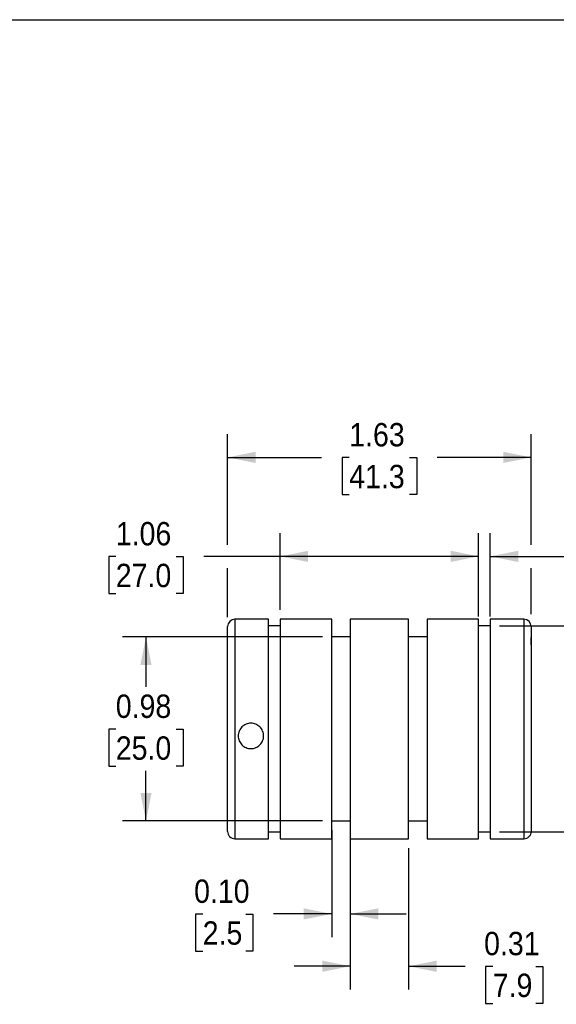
# Model space of a CAD drawing. Header units: inches. Extents: x 0 to 11, y 0 to 8.5.
# Tile 3 of 4: x 5.5 to 8.4, y 3.2 to 8.5. Entities that reach past the tile are written whole.
import ezdxf

# ---------------------------------------------------------------- set-up
doc = ezdxf.new("R2010")
doc.units = ezdxf.units.IN
doc.header["$MEASUREMENT"] = 0
doc.linetypes.add('SLD-Solid', pattern=[0])
doc.layers.add('DIMENSIONS', color=140, linetype='SLD-Solid', lineweight=25)
doc.styles.add('SLDTEXTSTYLE0', font='GOTHIC.TTF', dxfattribs={"width": 0.913})
doc.dimstyles.new('SLDDIMSTYLE1', dxfattribs={"dimtxt": 0.125, "dimasz": 0.15, "dimexe": 0, "dimexo": 0.0625, "dimgap": 0.03125, "dimtad": 0, "dimtih": 1, "dimtoh": 1, "dimrnd": 1e-09, "dimdsep": 46, "dimtxsty": 'SLDTEXTSTYLE0', "dimsah": 1, "dimcen": 0.09, "dimadec": 0, "dimazin": 2, "dimtfac": 1, "dimtofl": 0, "dimtmove": 0, "dimatfit": 3, "dimfxl": 0, "dimfrac": 2, "dimtolj": 1, "dimtzin": 12, "dimarcsym": 0})
doc.dimstyles.new('SLDDIMSTYLE4', dxfattribs={"dimtxt": 0.125, "dimasz": 0.15, "dimexe": 0, "dimexo": 0.0625, "dimgap": 0.03125, "dimtad": 0, "dimtih": 1, "dimtoh": 1, "dimrnd": 1e-09, "dimzin": 12, "dimdsep": 46, "dimtxsty": 'SLDTEXTSTYLE0', "dimsah": 1, "dimcen": 0.09, "dimadec": 0, "dimazin": 3, "dimtfac": 1, "dimtofl": 0, "dimtmove": 0, "dimatfit": 3, "dimfxl": 0, "dimfrac": 2, "dimtolj": 1, "dimtzin": 12, "dimarcsym": 0})
doc.dimstyles.new('SLDDIMSTYLE5', dxfattribs={"dimtxt": 0.125, "dimasz": 0.15, "dimexe": 0, "dimexo": 0.0625, "dimgap": 0.03125, "dimtad": 0, "dimtih": 1, "dimtoh": 1, "dimrnd": 1e-09, "dimdsep": 46, "dimtxsty": 'SLDTEXTSTYLE0', "dimsah": 1, "dimcen": 0.09, "dimadec": 0, "dimazin": 2, "dimtfac": 1, "dimtmove": 0, "dimatfit": 0, "dimfxl": 0, "dimfrac": 2, "dimtolj": 1, "dimtzin": 12, "dimarcsym": 0})
doc.dimstyles.new('SLDDIMSTYLE6', dxfattribs={"dimtxt": 0.125, "dimasz": 0.15, "dimexe": 0, "dimexo": 0.0625, "dimgap": 0.03125, "dimtad": 0, "dimtih": 1, "dimtoh": 1, "dimrnd": 1e-09, "dimzin": 4, "dimdsep": 46, "dimtxsty": 'SLDTEXTSTYLE0', "dimsah": 1, "dimcen": 0.09, "dimadec": 0, "dimazin": 1, "dimtfac": 1, "dimtofl": 0, "dimtmove": 0, "dimatfit": 3, "dimfxl": 0, "dimfrac": 2, "dimtolj": 1, "dimtzin": 12, "dimarcsym": 0})
doc.dimstyles.new('SLDDIMSTYLE7', dxfattribs={"dimtxt": 0.125, "dimasz": 0.15, "dimexe": 0, "dimexo": 0.0625, "dimgap": 0.03125, "dimtad": 0, "dimtih": 1, "dimtoh": 1, "dimrnd": 1e-09, "dimzin": 0, "dimdsep": 46, "dimtxsty": 'SLDTEXTSTYLE0', "dimsah": 1, "dimcen": 0.09, "dimadec": 0, "dimazin": 0, "dimtfac": 1, "dimtmove": 0, "dimatfit": 0, "dimfxl": 0, "dimfrac": 2, "dimtolj": 1, "dimtzin": 12, "dimarcsym": 0})

# ---------------------------------------------------------------- blocks, each defined once
blk = doc.blocks.new('_D_4')
at = {"layer": 'DIMENSIONS'}
for p, q in [((6.6125, 5.6891), (6.6125, 6.2815)), ((8.2378, 5.6891), (8.2378, 6.2815)), ((6.6125, 6.1565), (7.116, 6.1565)), ((7.2635, 6.1555), (7.2254, 6.1555)), ((7.2254, 6.1555), (7.2254, 5.9571)), ((7.5867, 6.1555), (7.6248, 6.1555)), ((7.6248, 6.1555), (7.6248, 5.9571)), ((8.2378, 6.1565), (7.7342, 6.1565)), ((7.2254, 5.9571), (7.2635, 5.9571)), ((7.6248, 5.9571), (7.5867, 5.9571)), ((6.6125, 5.3009), (6.6125, 5.5641)), ((8.2378, 5.3164), (8.2378, 5.5641)), ((8.2378, 5.1526), (8.2378, 5.1914))]:
    blk.add_line(p, q, dxfattribs=at)
for points in [[(6.6125, 6.1565), (6.7625, 6.1265), (6.7625, 6.1865)], [(8.2378, 6.1565), (8.0878, 6.1865), (8.0878, 6.1265)]]:
    blk.add_solid(points, dxfattribs=at)
at = {"layer": 'DIMENSIONS', "char_height": 0.125, "attachment_point": 1, "style": 'SLDTEXTSTYLE0'}
for s, insert in [('1.63', (7.2635, 6.3406)), ('41.3', (7.2635, 6.1167))]:
    blk.add_mtext(s, dxfattribs=dict(at, insert=insert))
blk = doc.blocks.new('_D_5')
at = {"layer": 'DIMENSIONS'}
for p, q in [((7.9563, 5.3039), (7.9563, 5.7516)), ((8.0181, 5.3039), (8.0181, 5.7516)), ((7.9563, 5.6266), (7.6563, 5.6266)), ((8.0181, 5.6266), (8.4438, 5.6266)), ((8.5913, 5.6256), (8.5532, 5.6256)), ((8.5532, 5.6256), (8.5532, 5.4272)), ((8.8222, 5.6256), (8.8603, 5.6256)), ((8.8603, 5.6256), (8.8603, 5.4272)), ((8.5532, 5.4272), (8.5913, 5.4272)), ((8.8603, 5.4272), (8.8222, 5.4272))]:
    blk.add_line(p, q, dxfattribs=at)
for points in [[(7.9563, 5.6266), (7.8063, 5.6566), (7.8063, 5.5966)], [(8.0181, 5.6266), (8.1681, 5.5966), (8.1681, 5.6566)]]:
    blk.add_solid(points, dxfattribs=at)
at = {"layer": 'DIMENSIONS', "char_height": 0.125, "attachment_point": 1, "style": 'SLDTEXTSTYLE0'}
for s, insert in [('0.06', (8.5451, 5.8107)), ('1.6', (8.5913, 5.5869))]:
    blk.add_mtext(s, dxfattribs=dict(at, insert=insert))
blk = doc.blocks.new('_D_6')
at = {"layer": 'DIMENSIONS'}
for p, q in [((6.8939, 5.3403), (6.8939, 5.7516)), ((7.9563, 5.3403), (7.9563, 5.7516)), ((6.0143, 5.6256), (5.9763, 5.6256)), ((5.9763, 5.6256), (5.9763, 5.4272)), ((6.3376, 5.6256), (6.3757, 5.6256)), ((6.3757, 5.6256), (6.3757, 5.4272)), ((6.8939, 5.6266), (6.4851, 5.6266)), ((7.9563, 5.6266), (6.8939, 5.6266)), ((5.9763, 5.4272), (6.0143, 5.4272)), ((6.3757, 5.4272), (6.3376, 5.4272))]:
    blk.add_line(p, q, dxfattribs=at)
for points in [[(6.8939, 5.6266), (7.0439, 5.5966), (7.0439, 5.6566)], [(7.9563, 5.6266), (7.8063, 5.6566), (7.8063, 5.5966)]]:
    blk.add_solid(points, dxfattribs=at)
at = {"layer": 'DIMENSIONS', "char_height": 0.125, "attachment_point": 1, "style": 'SLDTEXTSTYLE0'}
for s, insert in [('1.06', (6.0143, 5.8107)), ('27.0', (6.0143, 5.5869))]:
    blk.add_mtext(s, dxfattribs=dict(at, insert=insert))
blk = doc.blocks.new('_D_7')
at = {"layer": 'DIMENSIONS'}
for p, q in [((8.0681, 5.2539), (8.7588, 5.2539)), ((8.6338, 5.2539), (8.6338, 4.9274)), ((8.4722, 4.7017), (8.4341, 4.7017)), ((8.4341, 4.7017), (8.4341, 4.5032)), ((8.7955, 4.7017), (8.8336, 4.7017)), ((8.8336, 4.7017), (8.8336, 4.5032)), ((8.4341, 4.5032), (8.4722, 4.5032)), ((8.8336, 4.5032), (8.7955, 4.5032)), ((8.6338, 4.1514), (8.6338, 4.4778)), ((8.0681, 4.1514), (8.7588, 4.1514))]:
    blk.add_line(p, q, dxfattribs=at)
for points in [[(8.6338, 5.2539), (8.6038, 5.1039), (8.6638, 5.1039)], [(8.6338, 4.1514), (8.6638, 4.3014), (8.6038, 4.3014)]]:
    blk.add_solid(points, dxfattribs=at)
at = {"layer": 'DIMENSIONS', "char_height": 0.125, "attachment_point": 1, "style": 'SLDTEXTSTYLE0'}
for s, insert in [('1.10', (8.4722, 4.8867)), ('28.0', (8.4722, 4.6629))]:
    blk.add_mtext(s, dxfattribs=dict(at, insert=insert))
blk = doc.blocks.new('_D_8')
at = {"layer": 'DIMENSIONS'}
for p, q in [((7.12, 5.195), (6.051, 5.195)), ((6.176, 5.195), (6.176, 4.9274)), ((6.0143, 4.7017), (5.9763, 4.7017)), ((5.9763, 4.7017), (5.9763, 4.5032)), ((6.3376, 4.7017), (6.3757, 4.7017)), ((6.3757, 4.7017), (6.3757, 4.5032)), ((5.9763, 4.5032), (6.0143, 4.5032)), ((6.3757, 4.5032), (6.3376, 4.5032)), ((6.176, 4.2102), (6.176, 4.4778)), ((7.12, 4.2102), (6.051, 4.2102))]:
    blk.add_line(p, q, dxfattribs=at)
for points in [[(6.176, 5.195), (6.146, 5.045), (6.206, 5.045)], [(6.176, 4.2102), (6.206, 4.3602), (6.146, 4.3602)]]:
    blk.add_solid(points, dxfattribs=at)
at = {"layer": 'DIMENSIONS', "char_height": 0.125, "attachment_point": 1, "style": 'SLDTEXTSTYLE0'}
for s, insert in [('0.98', (6.0143, 4.8867)), ('25.0', (6.0143, 4.6629))]:
    blk.add_mtext(s, dxfattribs=dict(at, insert=insert))
blk = doc.blocks.new('_D_9')
at = {"layer": 'DIMENSIONS'}
for p, q in [((7.17, 4.1602), (7.17, 3.5873)), ((7.2692, 4.1602), (7.2692, 3.5873)), ((6.4796, 3.7113), (6.4415, 3.7113)), ((6.4415, 3.7113), (6.4415, 3.5129)), ((6.7105, 3.7113), (6.7486, 3.7113)), ((6.7486, 3.7113), (6.7486, 3.5129)), ((7.17, 3.7123), (6.858, 3.7123)), ((7.2692, 3.7123), (7.5692, 3.7123)), ((6.4415, 3.5129), (6.4796, 3.5129)), ((6.7486, 3.5129), (6.7105, 3.5129))]:
    blk.add_line(p, q, dxfattribs=at)
for points in [[(7.17, 3.7123), (7.02, 3.7423), (7.02, 3.6823)], [(7.2692, 3.7123), (7.4192, 3.6823), (7.4192, 3.7423)]]:
    blk.add_solid(points, dxfattribs=at)
at = {"layer": 'DIMENSIONS', "char_height": 0.125, "attachment_point": 1, "style": 'SLDTEXTSTYLE0'}
for s, insert in [('0.10', (6.4335, 3.8964)), ('2.5', (6.4796, 3.6726))]:
    blk.add_mtext(s, dxfattribs=dict(at, insert=insert))
blk = doc.blocks.new('_D_10')
at = {"layer": 'DIMENSIONS'}
for p, q in [((7.2692, 4.0651), (7.2692, 3.3071)), ((7.581, 4.0651), (7.581, 3.3071)), ((7.2692, 3.4321), (6.9692, 3.4321)), ((7.581, 3.4321), (7.8843, 3.4321)), ((8.0317, 3.4311), (7.9936, 3.4311)), ((7.9936, 3.4311), (7.9936, 3.2327)), ((8.2626, 3.4311), (8.3007, 3.4311)), ((8.3007, 3.4311), (8.3007, 3.2327)), ((7.9936, 3.2327), (8.0317, 3.2327)), ((8.3007, 3.2327), (8.2626, 3.2327))]:
    blk.add_line(p, q, dxfattribs=at)
for points in [[(7.2692, 3.4321), (7.1192, 3.4621), (7.1192, 3.4021)], [(7.581, 3.4321), (7.731, 3.4021), (7.731, 3.4621)]]:
    blk.add_solid(points, dxfattribs=at)
at = {"layer": 'DIMENSIONS', "char_height": 0.125, "attachment_point": 1, "style": 'SLDTEXTSTYLE0'}
for s, insert in [('0.31', (7.9855, 3.6162)), ('7.9', (8.0317, 3.3924))]:
    blk.add_mtext(s, dxfattribs=dict(at, insert=insert))

msp = doc.modelspace()

# ---------------------------------------------------------------- linework, layer by layer
at = {"color": 7, "linetype": 'SLD-Solid'}
msp.add_line((0.0001, 8.50011), (11.0001, 8.50011), dxfattribs=at)
for p, q in [((6.83212, 5.29029), (6.65185, 5.29029)), ((6.65185, 5.29029), (6.65185, 4.11514)), ((6.83212, 4.11514), (6.83212, 5.29029)), ((7.17, 5.29029), (6.89394, 5.29029)), ((6.89394, 5.29029), (6.89394, 4.11514)), ((7.17, 4.11514), (7.17, 5.29029)), ((7.58102, 5.29029), (7.26921, 5.29029)), ((7.26921, 5.29029), (7.26921, 4.11514)), ((7.58102, 4.11514), (7.58102, 5.29029)), ((7.9563, 5.29029), (7.68023, 5.29029)), ((7.68023, 5.29029), (7.68023, 4.11514)), ((7.9563, 4.11514), (7.9563, 5.29029)), ((8.19838, 5.29029), (8.01811, 5.29029)), ((8.01811, 5.29029), (8.01811, 4.11514)), ((8.19838, 5.29029), (8.19838, 4.11514)), ((6.89394, 5.25387), (6.83212, 5.25387)), ((8.01811, 5.25387), (7.9563, 5.25387)), ((7.26921, 5.19501), (7.17, 5.19501)), ((7.68023, 5.19501), (7.58102, 5.19501)), ((7.17, 4.2102), (7.26921, 4.2102)), ((7.58102, 4.2102), (7.68023, 4.2102)), ((6.65185, 4.11514), (6.83212, 4.11514)), ((6.83212, 4.15136), (6.89394, 4.15136)), ((6.89394, 4.11514), (7.17, 4.11514)), ((7.26921, 4.11514), (7.58102, 4.11514)), ((7.68023, 4.11514), (7.9563, 4.11514)), ((7.9563, 4.15136), (8.01811, 4.15136)), ((8.01811, 4.11514), (8.19838, 4.11514))]:
    msp.add_line(p, q)
for centre, start, end in [((6.65185, 5.25092), 90, 180), ((8.19838, 5.25092), 0, 90)]:
    msp.add_arc(centre, 0.03937, start, end)
for points, knots in [([(6.61248, 4.66529), (6.61248, 4.6704), (6.61248, 4.68061), (6.61248, 4.69591), (6.61248, 4.71117), (6.61248, 4.7264), (6.61248, 4.7416), (6.61248, 4.75675), (6.61248, 4.78547), (6.61248, 4.82737), (6.61248, 4.88193), (6.61248, 4.93514), (6.61248, 5.00401), (6.61248, 5.08235), (6.61248, 5.14594), (6.61248, 5.18617), (6.61248, 5.21039), (6.61248, 5.22901), (6.61248, 5.23974), (6.61248, 5.24562), (6.61248, 5.24866), (6.61248, 5.25056), (6.61248, 5.2508), (6.61248, 5.25092)], [0, 0, 0, 0, 0.0166781, 0.0333287, 0.0499631, 0.0665927, 0.0832289, 0.0998832, 0.1165669, 0.1783185, 0.2400927, 0.3044185, 0.368767, 0.5000034, 0.6312398, 0.6955657, 0.7599141, 0.8216658, 0.8834399, 0.912602, 0.9417086, 0.9708209, 1, 1, 1, 1]), ([(8.23775, 5.25092), (8.23775, 5.25088), (8.23775, 5.2508), (8.23775, 5.25018), (8.23775, 5.24919), (8.23775, 5.24779), (8.23775, 5.24599), (8.23775, 5.2438), (8.23775, 5.23887), (8.23775, 5.22901), (8.23775, 5.2104), (8.23775, 5.18618), (8.23775, 5.14595), (8.23775, 5.08235), (8.23775, 5.00401), (8.23775, 4.93515), (8.23775, 4.88194), (8.23775, 4.82738), (8.23775, 4.78175), (8.23775, 4.74543), (8.23775, 4.71882), (8.23775, 4.69209), (8.23775, 4.67423), (8.23775, 4.66529)], [0, 0, 0, 0, 0.0166754, 0.0333241, 0.0499575, 0.0665871, 0.0832243, 0.0998804, 0.1165669, 0.1783186, 0.2400927, 0.3044186, 0.368767, 0.5000034, 0.6312398, 0.6955657, 0.7599141, 0.8216657, 0.8834399, 0.9126062, 0.9417143, 0.9708251, 1, 1, 1, 1]), ([(6.73752, 4.73329), (6.74201, 4.73329), (6.74643, 4.73285), (6.75512, 4.73112), (6.75944, 4.72981), (6.76767, 4.7264), (6.77157, 4.72431), (6.77896, 4.71938), (6.78245, 4.71652), (6.79185, 4.70712), (6.79692, 4.69955), (6.80371, 4.6832), (6.80552, 4.67427), (6.80552, 4.66079), (6.80508, 4.65637), (6.80335, 4.64768), (6.80204, 4.64337), (6.79863, 4.63514), (6.79654, 4.63123), (6.79162, 4.62385), (6.78875, 4.62035), (6.77935, 4.61095), (6.77178, 4.60589), (6.75543, 4.59909), (6.7465, 4.59729), (6.73302, 4.59729), (6.72861, 4.59773), (6.71991, 4.59946), (6.7156, 4.60076), (6.70737, 4.60417), (6.70347, 4.60626), (6.69608, 4.61119), (6.69258, 4.61406), (6.68318, 4.62345), (6.67812, 4.63102), (6.67133, 4.64737), (6.66952, 4.6563), (6.66952, 4.66978), (6.66996, 4.6742), (6.67169, 4.68289), (6.67299, 4.68721), (6.67641, 4.69544), (6.67849, 4.69934), (6.68342, 4.70673), (6.68629, 4.71022), (6.69568, 4.71962), (6.70326, 4.72469), (6.7196, 4.73148), (6.72853, 4.73329), (6.73752, 4.73329)], [0, 0, 0, 0, 0.03125, 0.03125, 0.0625, 0.0625, 0.09375, 0.09375, 0.125, 0.125, 0.1875, 0.1875, 0.25, 0.25, 0.28125, 0.28125, 0.3125, 0.3125, 0.34375, 0.34375, 0.375, 0.375, 0.4375, 0.4375, 0.5, 0.5, 0.53125, 0.53125, 0.5625, 0.5625, 0.59375, 0.59375, 0.625, 0.625, 0.6875, 0.6875, 0.75, 0.75, 0.78125, 0.78125, 0.8125, 0.8125, 0.84375, 0.84375, 0.875, 0.875, 0.9375, 0.9375, 1, 1, 1, 1]), ([(6.61248, 4.1543), (6.61248, 4.15683), (6.61248, 4.16187), (6.61248, 4.16986), (6.61248, 4.17815), (6.61248, 4.18676), (6.61248, 4.19569), (6.61248, 4.20494), (6.61248, 4.21451), (6.61248, 4.2244), (6.61248, 4.23461), (6.61248, 4.2597), (6.61248, 4.30274), (6.61248, 4.36824), (6.61248, 4.43907), (6.61248, 4.49877), (6.61248, 4.54417), (6.61248, 4.57415), (6.61248, 4.60435), (6.61248, 4.63475), (6.61248, 4.65509), (6.61248, 4.66529)], [0, 0, 0, 0, 0.02466, 0.0492539, 0.0737982, 0.0983096, 0.1228048, 0.1473007, 0.1718141, 0.1963615, 0.2209599, 0.2456256, 0.3728018, 0.5000102, 0.6271864, 0.7543949, 0.8036447, 0.8526963, 0.9016833, 0.9507399, 1, 1, 1, 1]), ([(8.23775, 4.66529), (8.23775, 4.66018), (8.23775, 4.64999), (8.23775, 4.63473), (8.23775, 4.61952), (8.23775, 4.60437), (8.23775, 4.58926), (8.23775, 4.5742), (8.23775, 4.5592), (8.23775, 4.54425), (8.23775, 4.52935), (8.23775, 4.49395), (8.23775, 4.43908), (8.23775, 4.36825), (8.23775, 4.30275), (8.23775, 4.25592), (8.23775, 4.22427), (8.23775, 4.20479), (8.23775, 4.18661), (8.23775, 4.16961), (8.23775, 4.15941), (8.23775, 4.1543)], [0, 0, 0, 0, 0.02466, 0.0492539, 0.0737982, 0.0983096, 0.1228048, 0.1473007, 0.1718141, 0.1963615, 0.2209599, 0.2456256, 0.3728018, 0.5000102, 0.6271864, 0.7543949, 0.8036447, 0.8526963, 0.9016833, 0.9507399, 1, 1, 1, 1]), ([(6.61248, 4.1543), (6.61248, 4.1492), (6.61346, 4.14421), (6.61732, 4.13479), (6.62018, 4.13046), (6.63101, 4.11953), (6.64129, 4.11514), (6.65185, 4.11514)], [0, 0, 0, 0, 0.25, 0.25, 0.5, 0.5, 1, 1, 1, 1]), ([(8.19838, 4.11514), (8.20366, 4.11514), (8.20885, 4.1162), (8.21844, 4.1202), (8.22282, 4.12317), (8.23003, 4.13043), (8.23291, 4.13479), (8.23675, 4.14414), (8.23775, 4.14921), (8.23775, 4.1543)], [0, 0, 0, 0, 0.25, 0.25, 0.5, 0.5, 0.75, 0.75, 1, 1, 1, 1])]:
    msp.add_open_spline(points, degree=3, knots=knots)

# ---------------------------------------------------------------- dimensions: what is measured, and where the dimension line sits
at = {"layer": 'DIMENSIONS'}
for base, p1, p2, angle, dimstyle, picture, middle in [((8.23775, 6.15645), (6.61248, 5.25092), (8.23775, 5.10263), 0, 'SLDDIMSTYLE4', '_D_4', (7.42512, 6.15645)), ((6.89394, 5.6266), (7.9563, 5.29029), (6.89394, 5.29029), 0, 'SLDDIMSTYLE4', '_D_6', (6.17597, 5.6266)), ((8.63385, 4.15136), (8.01811, 5.25387), (8.01811, 4.15136), 90, 'SLDDIMSTYLE6', '_D_7', (8.63385, 4.70261)), ((6.17597, 5.19501), (7.17, 4.2102), (7.17, 5.19501), 90, 'SLDDIMSTYLE1', '_D_8', (6.17597, 4.70261)), ((7.58102, 3.4321), (7.26921, 4.11514), (7.58102, 4.11514), 0, 'SLDDIMSTYLE5', '_D_10', (8.14718, 3.4321))]:
    dim = msp.add_linear_dim(base=base, p1=p1, p2=p2, angle=angle, dimstyle=dimstyle, dxfattribs=at)
    dim.commit()
    dim.dimension.update_dxf_attribs({"geometry": picture, "text_midpoint": middle, "dimtype": 160})
for base, p1, p2, dimstyle, picture, middle in [((7.9563, 5.6266), (8.01811, 5.25387), (7.9563, 5.25387), 'SLDDIMSTYLE5', '_D_5', (8.70673, 5.6266)), ((7.26921, 3.71228), (7.17, 4.2102), (7.26921, 4.2102), 'SLDDIMSTYLE7', '_D_9', (6.59509, 3.71228))]:
    dim = msp.add_linear_dim(base=base, p1=p1, p2=p2, dimstyle=dimstyle, dxfattribs=at)
    dim.commit()
    dim.dimension.update_dxf_attribs({"geometry": picture, "text_midpoint": middle, "dimtype": 160})

doc.saveas('drawing.dxf')
